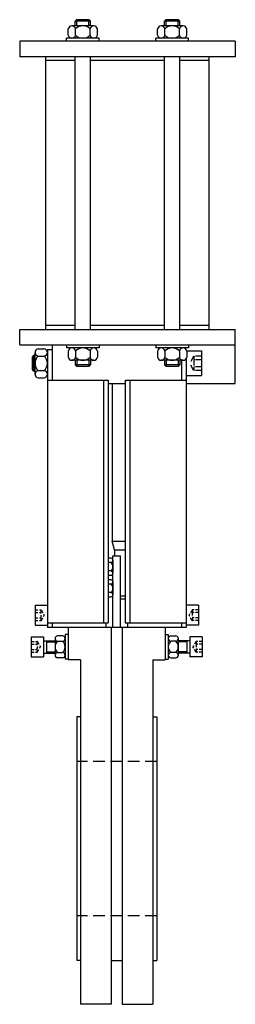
# Model space of a CAD drawing. Extents: x 14 to 154, y 7 to 646.
import ezdxf

# ---------------------------------------------------------------- set-up
doc = ezdxf.new("R2010")
doc.units = 0
doc.header["$LTSCALE"] = 15
doc.header["$MEASUREMENT"] = 0
doc.linetypes.add('RAYITAS', pattern=[0.375, 0.25, -0.125])
doc.linetypes.add('TRAZOS', pattern=[0.75, 0.5, -0.25])
doc.layers.add('CYL_XDN100', color=7, linetype='CONTINUOUS')

msp = doc.modelspace()

# ---------------------------------------------------------------- linework, layer by layer
at = {"layer": 'CYL_XDN100'}
for p, q in [((51.01, 645.93), (50.01, 644.93)), ((59.01, 645.93), (51.01, 645.93)), ((51.01, 641.93), (51.01, 645.93)), ((60.01, 644.93), (59.01, 645.93)), ((59.01, 641.93), (59.01, 645.93)), ((109.01, 645.93), (108.01, 644.93)), ((117.01, 645.93), (109.01, 645.93)), ((109.01, 641.93), (109.01, 645.93)), ((117.01, 641.93), (117.01, 645.93)), ((118.01, 644.93), (117.01, 645.93)), ((45.56, 635.93), (45.56, 639.93)), ((62.1, 641.93), (47.92, 641.93)), ((60.01, 644.93), (50.01, 644.93)), ((50.01, 641.93), (50.01, 644.93)), ((50.29, 635.93), (50.29, 639.93)), ((59.74, 635.93), (59.74, 639.93)), ((60.01, 641.93), (60.01, 644.93)), ((64.46, 635.93), (64.46, 639.93)), ((103.56, 635.93), (103.56, 639.93)), ((120.1, 641.93), (105.92, 641.93)), ((118.01, 644.93), (108.01, 644.93)), ((108.01, 641.93), (108.01, 644.93)), ((108.29, 635.93), (108.29, 639.93)), ((117.74, 635.93), (117.74, 639.93)), ((118.01, 641.93), (118.01, 644.93)), ((122.46, 635.93), (122.46, 639.93)), ((65.51, 633.93), (44.51, 633.93)), ((44.51, 631.93), (44.51, 633.93)), ((65.51, 631.93), (65.51, 633.93)), ((123.51, 633.93), (102.51, 633.93)), ((102.51, 631.93), (102.51, 633.93)), ((123.51, 631.93), (123.51, 633.93)), ((154.01, 631.93), (14.01, 631.93)), ((14.01, 631.93), (14.01, 621.93)), ((154.01, 631.93), (154.01, 621.93)), ((154.01, 621.93), (14.01, 621.93)), ((31.01, 444.93), (31.01, 621.93)), ((50.01, 444.93), (50.01, 621.93)), ((60.01, 444.93), (60.01, 621.93)), ((108.01, 444.93), (108.01, 621.93)), ((118.01, 444.93), (118.01, 621.93)), ((137.01, 444.93), (137.01, 621.93)), ((50.01, 619.43), (31.01, 619.43)), ((108.01, 619.43), (60.01, 619.43)), ((137.01, 619.43), (118.01, 619.43)), ((50.01, 447.43), (31.01, 447.43)), ((108.01, 447.43), (60.01, 447.43)), ((137.01, 447.43), (118.01, 447.43)), ((14.01, 444.93), (154.01, 444.93)), ((14.01, 434.93), (14.01, 444.93)), ((154.01, 409.93), (154.01, 444.93)), ((14.01, 434.93), (154.01, 434.93)), ((35.01, 434.93), (35.01, 411.93)), ((44.51, 434.93), (44.51, 432.93)), ((65.51, 434.93), (65.51, 432.93)), ((102.51, 434.93), (102.51, 432.93)), ((123.51, 434.93), (123.51, 432.93)), ((24.01, 415.84), (24.01, 430.02)), ((26.01, 432.38), (30.01, 432.38)), ((32.01, 431.93), (32.01, 251.43)), ((32.01, 431.93), (35.01, 431.93)), ((32.01, 431.93), (35.01, 431.93)), ((65.51, 432.93), (44.51, 432.93)), ((45.56, 430.93), (45.56, 426.93)), ((50.29, 430.93), (50.29, 426.93)), ((59.74, 430.93), (59.74, 426.93)), ((64.46, 430.93), (64.46, 426.93)), ((123.51, 432.93), (102.51, 432.93)), ((103.56, 430.93), (103.56, 426.93)), ((108.29, 430.93), (108.29, 426.93)), ((117.74, 430.93), (117.74, 426.93)), ((122.46, 430.93), (132.01, 430.93)), ((122.46, 430.93), (122.46, 426.93)), ((132.01, 430.93), (132.01, 414.93)), ((23.01, 427.93), (22.01, 426.93)), ((24.01, 426.93), (22.01, 426.93)), ((22.01, 426.93), (22.01, 418.93)), ((23.01, 427.93), (23.01, 417.93)), ((24.01, 427.93), (23.01, 427.93)), ((26.01, 427.65), (30.01, 427.65)), ((62.1, 424.93), (47.92, 424.93)), ((50.01, 424.93), (50.01, 421.93)), ((51.01, 420.93), (50.01, 421.93)), ((60.01, 421.93), (50.01, 421.93)), ((51.01, 424.93), (51.01, 420.93)), ((59.01, 424.93), (59.01, 420.93)), ((60.01, 421.93), (59.01, 420.93)), ((60.01, 424.93), (60.01, 421.93)), ((120.1, 424.93), (105.92, 424.93)), ((108.01, 424.93), (108.01, 421.93)), ((118.01, 421.93), (108.01, 421.93)), ((109.01, 420.93), (108.01, 421.93)), ((109.01, 424.93), (109.01, 420.93)), ((117.01, 424.93), (117.01, 420.93)), ((118.01, 421.93), (117.01, 420.93)), ((118.01, 424.93), (118.01, 421.93)), ((119.01, 424.93), (119.01, 411.93)), ((122.01, 425.88), (122.01, 251.43)), ((22.01, 418.93), (23.01, 417.93)), ((24.01, 418.93), (22.01, 418.93)), ((24.01, 417.93), (23.01, 417.93)), ((26.01, 418.2), (30.01, 418.2)), ((59.01, 420.93), (51.01, 420.93)), ((117.01, 420.93), (109.01, 420.93)), ((26.01, 413.48), (30.01, 413.48)), ((32.01, 412.06), (71.51, 412.06)), ((68.51, 412.06), (68.51, 254.56)), ((71.51, 412.06), (71.51, 254.56)), ((71.51, 409.93), (82.51, 409.93)), ((74.01, 409.93), (74.01, 307.53)), ((82.51, 412.06), (122.01, 412.06)), ((82.51, 412.06), (82.51, 254.56)), ((85.51, 412.06), (85.51, 254.56)), ((122.01, 414.93), (132.01, 414.93)), ((122.01, 409.93), (154.01, 409.93)), ((74.01, 307.53), (82.51, 307.53)), ((75.51, 301.93), (74.01, 307.53)), ((75.51, 301.93), (82.51, 301.93)), ((75.51, 301.93), (75.51, 297.93)), ((73.26, 296.45), (71.51, 296.45)), ((74.51, 251.43), (74.51, 297.93)), ((74.51, 297.93), (79.51, 297.93)), ((74.51, 295.07), (74.51, 286.79)), ((79.51, 251.43), (79.51, 297.93)), ((73.26, 293.69), (71.51, 293.69)), ((73.26, 288.17), (71.51, 288.17)), ((71.51, 285.4), (73.26, 285.4)), ((73.26, 282.45), (71.51, 282.45)), ((73.26, 279.69), (71.51, 279.69)), ((74.51, 281.07), (74.51, 272.79)), ((73.26, 274.17), (71.51, 274.17)), ((71.51, 271.4), (73.26, 271.4)), ((82.51, 271.93), (79.51, 271.93)), ((82.51, 269.93), (79.51, 269.93)), ((24.01, 265.93), (32.01, 265.93)), ((24.01, 265.93), (24.01, 252.93)), ((130.01, 265.93), (122.01, 265.93)), ((130.01, 265.93), (130.01, 252.93)), ((24.01, 252.93), (32.01, 252.93)), ((32.01, 254.56), (71.51, 254.56)), ((122.01, 251.43), (32.01, 251.43)), ((35.01, 254.56), (35.01, 251.43)), ((45.51, 251.43), (45.51, 230.43)), ((70.01, 254.56), (70.01, 251.43)), ((73.51, 251.43), (73.51, 6.96)), ((80.51, 251.43), (80.51, 6.96)), ((82.51, 254.56), (122.01, 254.56)), ((84.01, 254.56), (84.01, 251.43)), ((108.51, 251.43), (108.51, 230.43)), ((119.01, 254.56), (119.01, 251.43)), ((130.01, 252.93), (122.01, 252.93)), ((21.51, 245.43), (29.51, 245.43)), ((21.51, 245.43), (21.51, 232.43)), ((29.51, 245.43), (29.51, 232.43)), ((29.51, 242.93), (37.01, 242.93)), ((31.51, 242.93), (31.51, 234.93)), ((37.01, 244.32), (37.01, 233.54)), ((41.89, 246.12), (38.64, 246.12)), ((43.51, 246.93), (43.51, 230.93)), ((45.51, 246.93), (43.51, 246.93)), ((43.51, 244.32), (43.51, 233.54)), ((108.51, 246.93), (110.51, 246.93)), ((110.51, 246.93), (110.51, 230.93)), ((110.51, 244.32), (110.51, 233.54)), ((112.14, 246.12), (115.39, 246.12)), ((117.01, 244.32), (117.01, 233.54)), ((124.51, 242.93), (117.01, 242.93)), ((122.51, 242.93), (122.51, 234.93)), ((132.51, 245.43), (124.51, 245.43)), ((124.51, 245.43), (124.51, 232.43)), ((132.51, 245.43), (132.51, 232.43)), ((31.51, 242.18), (37.01, 242.18)), ((38.64, 242.52), (41.89, 242.52)), ((115.39, 242.52), (112.14, 242.52)), ((122.51, 242.18), (117.01, 242.18)), ((21.51, 232.43), (29.51, 232.43)), ((29.51, 234.93), (37.01, 234.93)), ((31.51, 235.68), (37.01, 235.68)), ((38.64, 235.33), (41.89, 235.33)), ((41.89, 231.74), (38.64, 231.74)), ((45.51, 230.93), (43.51, 230.93)), ((53.51, 230.43), (45.51, 230.43)), ((53.51, 230.43), (53.51, 6.96)), ((100.51, 230.43), (100.51, 6.96)), ((100.51, 230.43), (108.51, 230.43)), ((108.51, 230.93), (110.51, 230.93)), ((115.39, 235.33), (112.14, 235.33)), ((112.14, 231.74), (115.39, 231.74)), ((122.51, 235.68), (117.01, 235.68)), ((124.51, 234.93), (117.01, 234.93)), ((132.51, 232.43), (124.51, 232.43)), ((51.01, 193.43), (51.01, 35.43)), ((53.51, 193.43), (51.01, 193.43)), ((100.51, 193.43), (103.01, 193.43)), ((103.01, 193.43), (103.01, 35.43)), ((53.51, 35.43), (51.01, 35.43)), ((73.51, 35.43), (80.51, 35.43)), ((100.51, 35.43), (103.01, 35.43)), ((73.51, 6.96), (53.51, 6.96)), ((80.51, 6.96), (100.51, 6.96))]:
    msp.add_line(p, q, dxfattribs=at)
at = {"layer": 'CYL_XDN100', "linetype": 'RAYITAS'}
for p, q in [((126.94, 427.38), (124.37, 422.93)), ((126.94, 418.48), (124.37, 422.93)), ((132.01, 427.5), (127.16, 427.5)), ((132.01, 425.22), (127.26, 425.22)), ((132.01, 418.35), (127.16, 418.35)), ((132.01, 420.64), (127.26, 420.64))]:
    msp.add_line(p, q, dxfattribs=at)
at = {"layer": 'CYL_XDN100', "linetype": 'RAYITAS', "ltscale": 0.5}
for p, q in [((24.01, 262.86), (27.87, 262.86)), ((28.08, 262.73), (29.99, 259.43)), ((125.94, 262.73), (124.03, 259.43)), ((130.01, 262.86), (126.16, 262.86)), ((24.01, 261.14), (27.76, 261.14)), ((24.01, 257.71), (27.76, 257.71)), ((24.01, 256), (27.87, 256)), ((28.08, 256.12), (29.99, 259.43)), ((125.94, 256.12), (124.03, 259.43)), ((130.01, 256), (126.16, 256)), ((130.01, 261.14), (126.26, 261.14)), ((130.01, 257.71), (126.26, 257.71)), ((21.51, 242.36), (25.37, 242.36)), ((21.51, 240.64), (25.26, 240.64)), ((21.51, 237.21), (25.26, 237.21)), ((25.58, 242.23), (27.49, 238.93)), ((25.58, 235.62), (27.49, 238.93)), ((128.44, 242.23), (126.53, 238.93)), ((128.44, 235.62), (126.53, 238.93)), ((132.51, 242.36), (128.66, 242.36)), ((132.51, 240.64), (128.76, 240.64)), ((132.51, 237.21), (128.76, 237.21)), ((21.51, 235.5), (25.37, 235.5)), ((132.51, 235.5), (128.66, 235.5))]:
    msp.add_line(p, q, dxfattribs=at)
at = {"layer": 'CYL_XDN100', "linetype": 'TRAZOS'}
for p, q in [((103.01, 164.43), (51.01, 164.43)), ((103.01, 64.43), (51.01, 64.43))]:
    msp.add_line(p, q, dxfattribs=at)
at = {"layer": 'CYL_XDN100'}
for centre, radius, start, end in [((47.92, 639.53), 2.4, 9.50011, 170.49989), ((55.01, 635.35), 6.58, 44.11602, 135.88398), ((62.1, 639.53), 2.4, 9.50011, 170.49989), ((105.92, 639.53), 2.4, 9.50011, 170.49989), ((113.01, 635.35), 6.58, 44.11602, 135.88398), ((120.1, 639.53), 2.4, 9.50011, 170.49989), ((47.92, 636.32), 2.4, 189.50011, 350.49989), ((55.01, 640.51), 6.58, 224.11602, 315.88398), ((62.1, 636.32), 2.4, 189.50011, 350.49989), ((105.92, 636.32), 2.4, 189.50011, 350.49989), ((113.01, 640.51), 6.58, 224.11602, 315.88398), ((120.1, 636.32), 2.4, 189.50011, 350.49989), ((26.41, 430.02), 2.4, 99.50011, 260.49989), ((29.62, 430.02), 2.4, 279.50011, 80.49989), ((47.92, 430.53), 2.4, 9.50011, 170.49989), ((55.01, 426.35), 6.58, 44.11602, 135.88398), ((62.1, 430.53), 2.4, 9.50011, 170.49989), ((105.92, 430.53), 2.4, 9.50011, 170.49989), ((113.01, 426.35), 6.58, 44.11602, 135.88398), ((120.1, 430.53), 2.4, 9.50011, 170.49989), ((30.59, 422.93), 6.58, 134.11602, 225.88398), ((25.43, 422.93), 6.58, 314.11602, 45.88398), ((47.92, 427.32), 2.4, 189.50011, 350.49989), ((55.01, 431.51), 6.58, 224.11602, 315.88398), ((62.1, 427.32), 2.4, 189.50011, 350.49989), ((105.92, 427.32), 2.4, 189.50011, 350.49989), ((113.01, 431.51), 6.58, 224.11602, 315.88398), ((120.1, 427.32), 2.4, 189.50011, 350.49989), ((26.41, 415.84), 2.4, 99.50011, 260.49989), ((29.62, 415.84), 2.4, 279.50011, 80.49989), ((73.12, 295.07), 1.39, 275.71123, 84.28877), ((70.83, 290.93), 3.68, 311.30757, 48.69243), ((73.12, 286.79), 1.39, 275.71123, 84.28877), ((73.12, 281.07), 1.39, 275.71123, 84.28877), ((70.83, 276.93), 3.68, 311.30757, 48.69243), ((73.12, 272.79), 1.39, 275.71123, 84.28877), ((38.82, 244.32), 1.81, 95.77073, 264.22927), ((41.71, 244.32), 1.81, 275.77073, 84.22927), ((112.32, 244.32), 1.81, 95.77073, 264.22927), ((115.21, 244.32), 1.81, 275.77073, 84.22927), ((41.8, 238.93), 4.79, 131.35248, 228.64752), ((38.72, 238.93), 4.79, 311.35248, 48.64752), ((115.3, 238.93), 4.79, 131.35248, 228.64752), ((112.22, 238.93), 4.79, 311.35248, 48.64752), ((38.82, 233.54), 1.81, 95.77073, 264.22927), ((41.71, 233.54), 1.81, 275.77073, 84.22927), ((112.32, 233.54), 1.81, 95.77073, 264.22927), ((115.21, 233.54), 1.81, 275.77073, 84.22927)]:
    msp.add_arc(centre, radius, start, end, dxfattribs=at)
at = {"layer": 'CYL_XDN100', "linetype": 'RAYITAS'}
for centre, radius, start, end in [((127.16, 427.25), 0.25, 90, 150), ((129.75, 426.36), 2.74, 155.3405, 204.6595), ((137.6, 422.93), 10.59, 167.52584, 192.47416), ((127.16, 418.6), 0.25, 210, 270), ((129.75, 419.5), 2.74, 155.3405, 204.6595)]:
    msp.add_arc(centre, radius, start, end, dxfattribs=at)
at = {"layer": 'CYL_XDN100', "linetype": 'RAYITAS', "ltscale": 0.5}
for centre, radius, start, end in [((26.42, 262), 1.6, 327.49242, 32.50758), ((27.87, 262.61), 0.25, 30, 90), ((126.16, 262.61), 0.25, 90, 150), ((127.61, 262), 1.6, 147.49242, 212.50758), ((22, 259.43), 6.01, 343.41253, 16.58747), ((26.42, 256.86), 1.6, 327.49242, 32.50758), ((27.87, 256.25), 0.25, 270, 330), ((126.16, 256.25), 0.25, 210, 270), ((132.02, 259.43), 6.01, 163.41253, 196.58747), ((127.61, 256.86), 1.6, 147.49242, 212.50758), ((23.92, 241.5), 1.6, 327.49242, 32.50758), ((19.5, 238.93), 6.01, 343.41253, 16.58747), ((23.92, 236.36), 1.6, 327.49242, 32.50758), ((25.37, 242.11), 0.25, 30, 90), ((128.66, 242.11), 0.25, 90, 150), ((130.11, 241.5), 1.6, 147.49242, 212.50758), ((134.52, 238.93), 6.01, 163.41253, 196.58747), ((130.11, 236.36), 1.6, 147.49242, 212.50758), ((25.37, 235.75), 0.25, 270, 330), ((128.66, 235.75), 0.25, 210, 270)]:
    msp.add_arc(centre, radius, start, end, dxfattribs=at)

doc.saveas('drawing.dxf')
